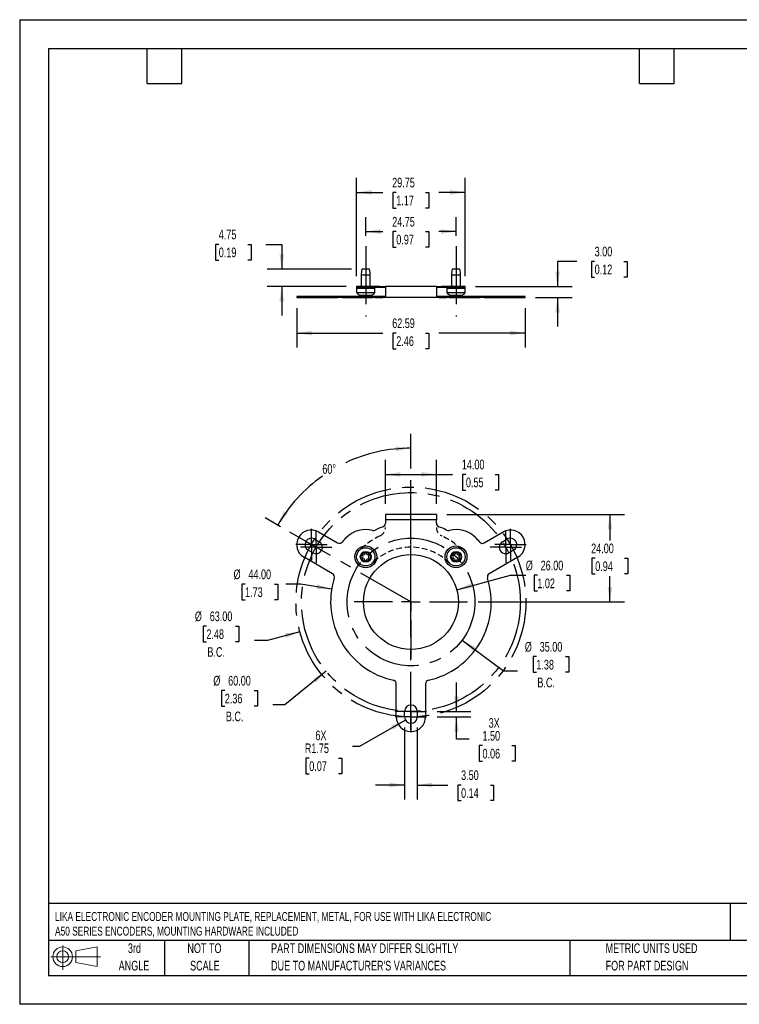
# Model space of a CAD drawing. Header units: millimetres. Extents: x 0 to 349, y 0 to 270.
# Tile 1 of 2: x 0 to 197, y 0 to 270. Entities that reach past the tile are written whole.
import ezdxf

# ---------------------------------------------------------------- set-up
doc = ezdxf.new("R2010")
doc.units = ezdxf.units.MM
doc.header["$LTSCALE"] = 1.25
doc.linetypes.add('CENTERX2', pattern=[20.32, 12.7, -2.54, 2.54, -2.54])
doc.linetypes.add('HIDDEN', pattern=[1.905, 1.27, -0.635])
for name, color, linetype in [('CENTER', 40, 'CENTERX2'), ('HIDDEN', 102, 'HIDDEN'), ('SLD-DEFPOINTS', 7, 'Continuous')]:
    doc.layers.add(name, color=color, linetype=linetype)
doc.layers.add('DIMENSIONS', color=140, linetype='Continuous', lineweight=25)
doc.layers.add('TEXT', color=140, linetype='Continuous', lineweight=25)
doc.styles.add('SLDTEXTSTYLE0', font='TXT', dxfattribs={"width": 0.7})
doc.dimstyles.new('SLDDIMSTYLE0', dxfattribs={"dimtxt": 2.69751, "dimasz": 4.1275, "dimexe": 0, "dimexo": 0.0625, "dimgap": 0.674377, "dimtad": 0, "dimtih": 1, "dimtoh": 1, "dimrnd": 1e-09, "dimzin": 4, "dimdsep": 46, "dimtxsty": 'SLDTEXTSTYLE0', "dimsah": 1, "dimcen": 0, "dimadec": 0, "dimazin": 1, "dimtfac": 1, "dimtofl": 0, "dimtmove": 0, "dimatfit": 3, "dimfxl": 0, "dimfrac": 2, "dimtolj": 1, "dimtzin": 12, "dimarcsym": 0})
doc.dimstyles.new('SLDDIMSTYLE1', dxfattribs={"dimtxt": 2.69751, "dimasz": 4.1275, "dimexe": 0, "dimexo": 0.0625, "dimgap": 0.674377, "dimtad": 0, "dimtih": 1, "dimtoh": 1, "dimdec": 4, "dimlfac": 1.25, "dimzin": 12, "dimdsep": 46, "dimtxsty": 'SLDTEXTSTYLE0', "dimsah": 1, "dimcen": 0.09, "dimadec": 0, "dimazin": 3, "dimtfac": 1, "dimtdec": 0, "dimtofl": 0, "dimtmove": 0, "dimatfit": 3, "dimfxl": 0, "dimfrac": 2, "dimtolj": 1, "dimtzin": 12, "dimarcsym": 0})
doc.dimstyles.new('SLDDIMSTYLE2', dxfattribs={"dimtxt": 2.69751, "dimasz": 4.1275, "dimexe": 0, "dimexo": 0.0625, "dimgap": 0.674377, "dimtad": 0, "dimtih": 1, "dimtoh": 1, "dimrnd": 1e-09, "dimzin": 4, "dimdsep": 46, "dimtxsty": 'SLDTEXTSTYLE0', "dimsah": 1, "dimcen": 0.09, "dimadec": 0, "dimazin": 1, "dimtfac": 1, "dimtmove": 0, "dimatfit": 0, "dimfxl": 0, "dimfrac": 2, "dimtolj": 1, "dimtzin": 12, "dimarcsym": 0})
doc.dimstyles.new('SLDDIMSTYLE3', dxfattribs={"dimtxt": 2.69751, "dimasz": 4.1275, "dimexe": 0, "dimexo": 0.0625, "dimgap": 0.674377, "dimtad": 0, "dimtih": 1, "dimtoh": 1, "dimrnd": 1e-09, "dimzin": 12, "dimdsep": 46, "dimtxsty": 'SLDTEXTSTYLE0', "dimsah": 1, "dimcen": 0, "dimadec": 0, "dimazin": 3, "dimtfac": 1, "dimtofl": 0, "dimtmove": 0, "dimatfit": 3, "dimfxl": 0, "dimfrac": 2, "dimtolj": 1, "dimtzin": 12, "dimarcsym": 0})
doc.dimstyles.new('SLDDIMSTYLE4', dxfattribs={"dimtxt": 2.69751, "dimasz": 4.1275, "dimexe": 0, "dimexo": 0.0625, "dimgap": 0.674377, "dimtad": 0, "dimtih": 1, "dimtoh": 1, "dimrnd": 1e-09, "dimzin": 4, "dimdsep": 46, "dimtxsty": 'SLDTEXTSTYLE0', "dimsah": 1, "dimcen": 0, "dimadec": 0, "dimazin": 1, "dimtfac": 1, "dimtofl": 0, "dimtmove": 0, "dimatfit": 3, "dimfxl": 0, "dimfrac": 2, "dimtolj": 1, "dimtzin": 12, "dimarcsym": 0})
doc.dimstyles.new('SLDDIMSTYLE5', dxfattribs={"dimtxt": 2.69751, "dimasz": 4.1275, "dimexe": 0, "dimexo": 0.0625, "dimgap": 0.674377, "dimtad": 0, "dimtih": 1, "dimtoh": 1, "dimrnd": 1e-09, "dimzin": 4, "dimdsep": 46, "dimtxsty": 'SLDTEXTSTYLE0', "dimsah": 1, "dimcen": 0.09, "dimadec": 0, "dimazin": 1, "dimtfac": 1, "dimtofl": 0, "dimtmove": 0, "dimatfit": 3, "dimfxl": 0, "dimfrac": 2, "dimtolj": 1, "dimtzin": 12, "dimarcsym": 0})
doc.dimstyles.new('SLDDIMSTYLE7', dxfattribs={"dimtxt": 2.69751, "dimasz": 4.1275, "dimexe": 0, "dimexo": 0.0625, "dimgap": 0.674377, "dimtad": 0, "dimtih": 1, "dimtoh": 1, "dimrnd": 1e-09, "dimzin": 12, "dimdsep": 46, "dimtxsty": 'SLDTEXTSTYLE0', "dimsah": 1, "dimcen": 0.09, "dimadec": 0, "dimazin": 3, "dimtfac": 1, "dimtmove": 0, "dimatfit": 0, "dimfxl": 0, "dimfrac": 2, "dimtolj": 1, "dimtzin": 12, "dimarcsym": 0})
doc.dimstyles.new('SLDDIMSTYLE9', dxfattribs={"dimtxt": 2.69751, "dimasz": 4.1275, "dimexe": 0, "dimexo": 0.0625, "dimgap": 0.674377, "dimtad": 0, "dimtih": 1, "dimtoh": 1, "dimrnd": 1e-09, "dimzin": 12, "dimdsep": 46, "dimtxsty": 'SLDTEXTSTYLE0', "dimsah": 1, "dimcen": 0.09, "dimadec": 0, "dimazin": 3, "dimtfac": 1, "dimtofl": 0, "dimtmove": 0, "dimatfit": 3, "dimfxl": 0, "dimfrac": 2, "dimtolj": 1, "dimtzin": 12, "dimarcsym": 0})

# ---------------------------------------------------------------- blocks, each defined once
blk = doc.blocks.new('Block11')
at = {"color": 7, "linetype": 'Continuous', "lineweight": 18}
for p, q in [((3.24, 6.64), (3.24, 0)), ((6.85, 5.21), (12.72, 6.29)), ((12.72, 6.29), (12.72, 0.91)), ((0, 3.6), (13.59, 3.6)), ((6.85, 2), (6.85, 5.21)), ((6.85, 2), (12.72, 0.91))]:
    blk.add_line(p, q, dxfattribs=at)
for radius in [2.69, 1.61]:
    blk.add_circle((3.24, 3.6), radius, dxfattribs=at)
blk = doc.blocks.new('Block12')
at = {"layer": 'SLD-DEFPOINTS'}
blk.add_blockref('Block11', (0, 0), dxfattribs=at)
blk = doc.blocks.new('SW_NOTE_0')
at = {"layer": 'TEXT', "color": 0, "linetype": 'CENTERX2', "lineweight": 18, "char_height": 2.4427, "attachment_point": 1, "style": 'SLDTEXTSTYLE0'}
for s, insert in [('LIKA ELECTRONIC ENCODER MOUNTING PLATE, REPLACEMENT, METAL, FOR USE WITH LIKA ELECTRONIC', (0, 3.15)), ('A50 SERIES ENCODERS, MOUNTING HARDWARE INCLUDED', (0, -0.86))]:
    blk.add_mtext(s, dxfattribs=dict(at, insert=insert))
blk = doc.blocks.new('SW_NOTE_0_3')
at = {"layer": 'TEXT', "color": 0, "linetype": 'CENTERX2', "lineweight": 18, "char_height": 2.6458, "attachment_point": 1, "style": 'SLDTEXTSTYLE0'}
for s, insert in [('PART DIMENSIONS MAY DIFFER SLIGHTLY', (0, 3.41)), ("DUE TO MANUFACTURER'S VARIANCES", (0, -1.37))]:
    blk.add_mtext(s, dxfattribs=dict(at, insert=insert))
blk = doc.blocks.new('SW_NOTE_0_4')
at = {"layer": 'TEXT', "color": 0, "linetype": 'CENTERX2', "lineweight": 18, "char_height": 2.646, "attachment_point": 2, "style": 'SLDTEXTSTYLE0'}
for s, insert in [('NOT TO', (6.57, 3.41)), ('SCALE', (6.69, -1.37))]:
    blk.add_mtext(s, dxfattribs=dict(at, insert=insert))
blk = doc.blocks.new('SW_NOTE_0_5')
at = {"layer": 'TEXT', "color": 0, "linetype": 'CENTERX2', "lineweight": 18, "char_height": 2.646, "attachment_point": 2, "style": 'SLDTEXTSTYLE0'}
for s, insert in [('3rd', (2.89, 3.41)), ('ANGLE', (2.77, -1.37))]:
    blk.add_mtext(s, dxfattribs=dict(at, insert=insert))
blk = doc.blocks.new('SW_NOTE_0_6')
at = {"layer": 'TEXT', "color": 0, "linetype": 'CENTERX2', "lineweight": 18, "char_height": 2.6458, "attachment_point": 1, "style": 'SLDTEXTSTYLE0'}
for s, insert in [('METRIC UNITS USED', (0, 3.41)), ('FOR PART DESIGN', (0, -1.37))]:
    blk.add_mtext(s, dxfattribs=dict(at, insert=insert))
blk = doc.blocks.new('_D')
at = {"layer": 'DIMENSIONS'}
for p, q in [((51.17, 103.66), (50.27, 103.66)), ((50.27, 103.66), (50.27, 99.37)), ((59.19, 103.66), (60.09, 103.66)), ((60.09, 103.66), (60.09, 99.37)), ((76.8, 102.12), (67.9, 99.74)), ((50.27, 99.37), (51.17, 99.37)), ((60.09, 99.37), (59.19, 99.37)), ((67.9, 99.74), (64.33, 99.74))]:
    blk.add_line(p, q, dxfattribs=at)
blk.add_solid([(76.8, 102.12), (72.65, 101.67), (72.98, 100.44)], dxfattribs=at)
at = {"layer": 'DIMENSIONS', "char_height": 2.646, "attachment_point": 1, "style": 'SLDTEXTSTYLE0'}
for s, insert in [('%%c', (48.01, 107.67)), ('63.00', (52.09, 107.67)), ('2.48', (51.17, 102.78)), ('B.C.', (51.45, 97.89))]:
    blk.add_mtext(s, dxfattribs=dict(at, insert=insert))
blk = doc.blocks.new('_D_1')
at = {"layer": 'DIMENSIONS'}
for p, q in [((121.26, 99.82), (132.59, 91.38)), ((141.61, 95.3), (140.7, 95.3)), ((140.7, 95.3), (140.7, 91.01)), ((149.63, 95.3), (150.53, 95.3)), ((150.53, 95.3), (150.53, 91.01)), ((132.59, 91.38), (136.47, 91.38)), ((140.7, 91.01), (141.61, 91.01)), ((150.53, 91.01), (149.63, 91.01))]:
    blk.add_line(p, q, dxfattribs=at)
blk.add_solid([(121.26, 99.82), (124.19, 96.84), (124.95, 97.86)], dxfattribs=at)
at = {"layer": 'DIMENSIONS', "char_height": 2.646, "attachment_point": 1, "style": 'SLDTEXTSTYLE0'}
for s, insert in [('%%c', (138.45, 99.31)), ('35.00', (142.53, 99.31)), ('1.38', (141.61, 94.42)), ('B.C.', (141.89, 89.53))]:
    blk.add_mtext(s, dxfattribs=dict(at, insert=insert))
blk = doc.blocks.new('_D_2')
at = {"layer": 'DIMENSIONS'}
for p, q in [((83.99, 91.3), (72.7, 82.09)), ((56.22, 86.01), (55.32, 86.01)), ((55.32, 86.01), (55.32, 81.72)), ((64.24, 86.01), (65.15, 86.01)), ((65.15, 86.01), (65.15, 81.72)), ((55.32, 81.72), (56.22, 81.72)), ((65.15, 81.72), (64.24, 81.72)), ((72.7, 82.09), (69.38, 82.09))]:
    blk.add_line(p, q, dxfattribs=at)
blk.add_solid([(83.99, 91.3), (80.39, 89.19), (81.19, 88.2)], dxfattribs=at)
at = {"layer": 'DIMENSIONS', "char_height": 2.646, "attachment_point": 1, "style": 'SLDTEXTSTYLE0'}
for s, insert in [('%%c', (53.07, 90.02)), ('60.00', (57.14, 90.02)), ('2.36', (56.22, 85.13)), ('B.C.', (56.51, 80.24))]:
    blk.add_mtext(s, dxfattribs=dict(at, insert=insert))
blk = doc.blocks.new('_D_3')
at = {"layer": 'DIMENSIONS'}
for p, q in [((107.23, 146.82), (107.23, 156.41)), ((107.23, 128.69), (107.23, 143.7)), ((71.53, 130.89), (67.28, 133.34))]:
    blk.add_line(p, q, dxfattribs=at)
for start, end in [(90, 115.0944), (125.1619, 150)]:
    blk.add_arc((107.23, 110.28), 42.16, start, end, dxfattribs=at)
for points in [[(107.23, 152.44), (103.07, 152.87), (103.13, 151.6)], [(70.71, 131.36), (73.48, 134.48), (72.42, 135.17)]]:
    blk.add_solid(points, dxfattribs=at)
at = {"layer": 'DIMENSIONS', "insert": (82.95, 148.06), "char_height": 2.646, "attachment_point": 1, "style": 'SLDTEXTSTYLE0'}
blk.add_mtext('60°', dxfattribs=at)
blk = doc.blocks.new('_D_4')
at = {"layer": 'DIMENSIONS'}
for p, q in [((119.7, 80.28), (119.7, 88.21)), ((114.39, 80.28), (123.67, 80.28)), ((114.39, 78.78), (123.67, 78.78)), ((119.7, 72.67), (119.7, 78.78)), ((123.22, 72.67), (119.7, 72.67)), ((126.85, 70.9), (125.94, 70.9)), ((125.94, 70.9), (125.94, 66.62)), ((134.86, 70.9), (135.77, 70.9)), ((135.77, 70.9), (135.77, 66.62)), ((125.94, 66.62), (126.85, 66.62)), ((135.77, 66.62), (134.86, 66.62))]:
    blk.add_line(p, q, dxfattribs=at)
for points in [[(119.7, 80.28), (120.34, 84.4), (119.07, 84.4)], [(119.7, 78.78), (119.07, 74.65), (120.34, 74.65)]]:
    blk.add_solid(points, dxfattribs=at)
at = {"layer": 'DIMENSIONS', "char_height": 2.646, "attachment_point": 1, "style": 'SLDTEXTSTYLE0'}
for s, insert in [('3X', (128.53, 78.45)), ('1.50', (126.85, 74.92)), ('0.06', (126.85, 70.03))]:
    blk.add_mtext(s, dxfattribs=dict(at, insert=insert))
blk = doc.blocks.new('_D_5')
at = {"layer": 'DIMENSIONS'}
for p, q in [((105.71, 77.9), (93.13, 70.64)), ((93.13, 70.64), (91.18, 70.64)), ((79.37, 67.48), (78.47, 67.48)), ((78.47, 67.48), (78.47, 63.2)), ((87.39, 67.48), (88.29, 67.48)), ((88.29, 67.48), (88.29, 63.2)), ((78.47, 63.2), (79.37, 63.2)), ((88.29, 63.2), (87.39, 63.2))]:
    blk.add_line(p, q, dxfattribs=at)
blk.add_solid([(105.71, 77.9), (101.82, 76.39), (102.45, 75.29)], dxfattribs=at)
at = {"layer": 'DIMENSIONS', "char_height": 2.646, "attachment_point": 1, "style": 'SLDTEXTSTYLE0'}
for s, insert in [('6X', (81.05, 75.03)), ('R1.75', (78.15, 71.5)), ('0.07', (79.37, 66.61))]:
    blk.add_mtext(s, dxfattribs=dict(at, insert=insert))
blk = doc.blocks.new('_D_6')
at = {"layer": 'DIMENSIONS'}
for p, q in [((105.48, 75.9), (105.48, 56.15)), ((108.98, 75.9), (108.98, 56.15)), ((105.48, 60.11), (97.54, 60.11)), ((108.98, 60.11), (117.33, 60.11)), ((120.98, 60.11), (120.08, 60.11)), ((120.08, 60.11), (120.08, 55.83)), ((129, 60.11), (129.9, 60.11)), ((129.9, 60.11), (129.9, 55.83)), ((120.08, 55.83), (120.98, 55.83)), ((129.9, 55.83), (129, 55.83))]:
    blk.add_line(p, q, dxfattribs=at)
for points in [[(105.48, 60.11), (101.35, 60.75), (101.35, 59.48)], [(108.98, 60.11), (113.1, 59.48), (113.1, 60.75)]]:
    blk.add_solid(points, dxfattribs=at)
at = {"layer": 'DIMENSIONS', "char_height": 2.646, "attachment_point": 1, "style": 'SLDTEXTSTYLE0'}
for s, insert in [('3.50', (120.98, 64.13)), ('0.14', (120.98, 59.24))]:
    blk.add_mtext(s, dxfattribs=dict(at, insert=insert))
blk = doc.blocks.new('_D_7')
at = {"layer": 'DIMENSIONS'}
for p, q in [((119.78, 113.64), (134.52, 117.59)), ((134.52, 117.59), (138.72, 117.59)), ((141.88, 117.59), (140.97, 117.59)), ((140.97, 117.59), (140.97, 113.3)), ((149.89, 117.59), (150.8, 117.59)), ((150.8, 117.59), (150.8, 113.3)), ((140.97, 113.3), (141.88, 113.3)), ((150.8, 113.3), (149.89, 113.3))]:
    blk.add_line(p, q, dxfattribs=at)
blk.add_solid([(119.78, 113.64), (123.93, 114.1), (123.6, 115.32)], dxfattribs=at)
at = {"layer": 'DIMENSIONS', "char_height": 2.646, "attachment_point": 1, "style": 'SLDTEXTSTYLE0'}
for s, insert in [('%%c', (138.72, 121.6)), ('26.00', (142.79, 121.6)), ('1.02', (141.88, 116.71))]:
    blk.add_mtext(s, dxfattribs=dict(at, insert=insert))
blk = doc.blocks.new('_D_8')
at = {"layer": 'DIMENSIONS'}
for p, q in [((117.1, 134.28), (165.73, 134.28)), ((161.76, 134.28), (161.76, 127.17)), ((157.75, 122.28), (156.85, 122.28)), ((156.85, 122.28), (156.85, 117.99)), ((165.77, 122.28), (166.68, 122.28)), ((166.68, 122.28), (166.68, 117.99)), ((156.85, 117.99), (157.75, 117.99)), ((161.76, 110.28), (161.76, 117.39)), ((166.68, 117.99), (165.77, 117.99)), ((125.64, 110.28), (165.73, 110.28))]:
    blk.add_line(p, q, dxfattribs=at)
for points in [[(161.76, 134.28), (161.13, 130.15), (162.4, 130.15)], [(161.76, 110.28), (162.4, 114.4), (161.13, 114.4)]]:
    blk.add_solid(points, dxfattribs=at)
at = {"layer": 'DIMENSIONS', "char_height": 2.646, "attachment_point": 1, "style": 'SLDTEXTSTYLE0'}
for s, insert in [('24.00', (156.63, 126.29)), ('0.94', (157.75, 121.4))]:
    blk.add_mtext(s, dxfattribs=dict(at, insert=insert))
blk = doc.blocks.new('_D_9')
at = {"layer": 'DIMENSIONS'}
for p, q in [((100.23, 137.15), (100.23, 149.23)), ((114.23, 137.15), (114.23, 149.23)), ((100.23, 145.26), (114.23, 145.26)), ((114.23, 145.26), (118.66, 145.26)), ((122.31, 145.26), (121.41, 145.26)), ((121.41, 145.26), (121.41, 140.97)), ((130.33, 145.26), (131.23, 145.26)), ((131.23, 145.26), (131.23, 140.97)), ((121.41, 140.97), (122.31, 140.97)), ((131.23, 140.97), (130.33, 140.97))]:
    blk.add_line(p, q, dxfattribs=at)
for points in [[(100.23, 145.26), (104.35, 144.62), (104.35, 145.89)], [(114.23, 145.26), (110.1, 145.89), (110.1, 144.62)]]:
    blk.add_solid(points, dxfattribs=at)
at = {"layer": 'DIMENSIONS', "char_height": 2.646, "attachment_point": 1, "style": 'SLDTEXTSTYLE0'}
for s, insert in [('14.00', (121.19, 149.27)), ('0.55', (122.31, 144.38))]:
    blk.add_mtext(s, dxfattribs=dict(at, insert=insert))
blk = doc.blocks.new('_D_10')
at = {"layer": 'DIMENSIONS'}
for p, q in [((61.78, 115.16), (60.88, 115.16)), ((60.88, 115.16), (60.88, 110.88)), ((69.8, 115.16), (70.71, 115.16)), ((70.71, 115.16), (70.71, 110.88)), ((76.97, 115.16), (72.96, 115.16)), ((85.51, 113.78), (76.97, 115.16)), ((60.88, 110.88), (61.78, 110.88)), ((70.71, 110.88), (69.8, 110.88))]:
    blk.add_line(p, q, dxfattribs=at)
blk.add_solid([(85.51, 113.78), (81.53, 115.07), (81.33, 113.82)], dxfattribs=at)
at = {"layer": 'DIMENSIONS', "char_height": 2.646, "attachment_point": 1, "style": 'SLDTEXTSTYLE0'}
for s, insert in [('%%c', (58.62, 119.18)), ('44.00', (62.7, 119.18)), ('1.73', (61.78, 114.29))]:
    blk.add_mtext(s, dxfattribs=dict(at, insert=insert))
blk = doc.blocks.new('SW_CENTERMARKSYMBOL_0')
at = {"layer": 'CENTER', "color": 0}
for p, q in [((0, 2.54), (0, 4.29)), ((-2.54, 0), (-4.29, 0)), ((0, 0), (-2.54, 0)), ((0, 0), (0, 2.54)), ((0, 0), (0, -2.54)), ((0, 0), (2.54, 0)), ((2.54, 0), (4.29, 0)), ((0, -2.54), (0, -4.29))]:
    blk.add_line(p, q, dxfattribs=at)
blk = doc.blocks.new('SW_CENTERMARKSYMBOL_1')
at = {"layer": 'CENTER', "color": 0}
for p, q in [((0, 2.54), (0, 4.29)), ((-2.54, 0), (-4.29, 0)), ((0, 0), (-2.54, 0)), ((0, 0), (0, 2.54)), ((0, 0), (0, -2.54)), ((0, 0), (2.54, 0)), ((2.54, 0), (4.29, 0)), ((0, -2.54), (0, -4.29))]:
    blk.add_line(p, q, dxfattribs=at)
blk = doc.blocks.new('SW_CENTERMARKSYMBOL_2')
at = {"layer": 'CENTER', "color": 0}
for p, q in [((0, 5.08), (0, 15.54)), ((-5.08, 0), (-15.54, 0)), ((0, 0), (-2.54, 0)), ((0, 0), (0, 2.54)), ((0, 0), (0, -2.54)), ((0, 0), (2.54, 0)), ((5.08, 0), (15.54, 0)), ((0, -5.08), (0, -15.54))]:
    blk.add_line(p, q, dxfattribs=at)
blk = doc.blocks.new('SW_CENTERMARKSYMBOL_3')
at = {"layer": 'CENTER', "color": 0}
for p, q in [((0, 2.54), (0, 4.29)), ((-2.54, 0), (-4.29, 0)), ((0, 0), (-2.54, 0)), ((0, 0), (0, 2.54)), ((0, 0), (0, -2.54)), ((0, 0), (2.54, 0)), ((2.54, 0), (4.29, 0)), ((0, -2.54), (0, -4.29))]:
    blk.add_line(p, q, dxfattribs=at)
blk = doc.blocks.new('SW_CENTERMARKSYMBOL_4')
at = {"layer": 'CENTER', "color": 0}
for p, q in [((0, 2.54), (0, 4.29)), ((-2.54, 0), (-4.29, 0)), ((0, 0), (-2.54, 0)), ((0, 0), (0, 2.54)), ((0, 0), (0, -2.54)), ((0, 0), (2.54, 0)), ((2.54, 0), (4.29, 0)), ((0, -2.54), (0, -4.29))]:
    blk.add_line(p, q, dxfattribs=at)
blk = doc.blocks.new('SW_CENTERMARKSYMBOL_5')
at = {"layer": 'CENTER', "color": 0}
for p, q in [((0, 2.54), (0, 4.29)), ((-2.54, 0), (-4.29, 0)), ((0, 0), (-2.54, 0)), ((0, 0), (0, 2.54)), ((0, 0), (0, -2.54)), ((0, 0), (2.54, 0)), ((2.54, 0), (4.29, 0)), ((0, -2.54), (0, -4.29))]:
    blk.add_line(p, q, dxfattribs=at)
blk = doc.blocks.new('SW_CENTERMARKSYMBOL_6')
at = {"layer": 'CENTER', "color": 0}
for p, q in [((0, 2.54), (0, 4.29)), ((-2.54, 0), (-4.29, 0)), ((0, 0), (-2.54, 0)), ((0, 0), (0, 2.54)), ((0, 0), (0, -2.54)), ((0, 0), (2.54, 0)), ((2.54, 0), (4.29, 0)), ((0, -2.54), (0, -4.29))]:
    blk.add_line(p, q, dxfattribs=at)
blk = doc.blocks.new('_D_17')
at = {"layer": 'DIMENSIONS'}
for p, q in [((75.93, 190.84), (75.93, 180.02)), ((138.52, 190.84), (138.52, 180.02)), ((75.93, 183.99), (99.56, 183.99)), ((103.22, 183.99), (102.31, 183.99)), ((102.31, 183.99), (102.31, 179.7)), ((111.23, 183.99), (112.14, 183.99)), ((112.14, 183.99), (112.14, 179.7)), ((138.52, 183.99), (114.89, 183.99)), ((102.31, 179.7), (103.22, 179.7)), ((112.14, 179.7), (111.23, 179.7))]:
    blk.add_line(p, q, dxfattribs=at)
for points in [[(75.93, 183.99), (80.06, 183.35), (80.06, 184.62)], [(138.52, 183.99), (134.39, 184.62), (134.39, 183.35)]]:
    blk.add_solid(points, dxfattribs=at)
at = {"layer": 'DIMENSIONS', "char_height": 2.646, "attachment_point": 1, "style": 'SLDTEXTSTYLE0'}
for s, insert in [('62.59', (102.1, 188)), ('2.46', (103.22, 183.11))]:
    blk.add_mtext(s, dxfattribs=dict(at, insert=insert))
blk = doc.blocks.new('_D_18')
at = {"layer": 'DIMENSIONS'}
for p, q in [((152.72, 203.63), (147.42, 203.63)), ((147.42, 203.63), (147.42, 196.72)), ((157.59, 203.63), (156.68, 203.63)), ((156.68, 203.63), (156.68, 199.34)), ((165.6, 203.63), (166.51, 203.63)), ((166.51, 203.63), (166.51, 199.34)), ((156.68, 199.34), (157.59, 199.34)), ((166.51, 199.34), (165.6, 199.34)), ((124.97, 196.72), (151.39, 196.72)), ((141.4, 193.72), (151.39, 193.72)), ((147.42, 193.72), (147.42, 185.78))]:
    blk.add_line(p, q, dxfattribs=at)
for points in [[(147.42, 196.72), (148.06, 200.85), (146.79, 200.85)], [(147.42, 193.72), (146.79, 189.59), (148.06, 189.59)]]:
    blk.add_solid(points, dxfattribs=at)
at = {"layer": 'DIMENSIONS', "char_height": 2.646, "attachment_point": 1, "style": 'SLDTEXTSTYLE0'}
for s, insert in [('3.00', (157.59, 207.65)), ('0.12', (157.59, 202.76))]:
    blk.add_mtext(s, dxfattribs=dict(at, insert=insert))
blk = doc.blocks.new('_D_19')
at = {"layer": 'DIMENSIONS'}
for p, q in [((54.56, 208.3), (53.65, 208.3)), ((53.65, 208.3), (53.65, 204.01)), ((62.57, 208.3), (63.48, 208.3)), ((63.48, 208.3), (63.48, 204.01)), ((67.44, 208.3), (71.82, 208.3)), ((71.82, 208.3), (71.82, 201.47)), ((53.65, 204.01), (54.56, 204.01)), ((63.48, 204.01), (62.57, 204.01)), ((90.93, 201.47), (67.86, 201.47)), ((89.48, 196.72), (67.86, 196.72)), ((71.82, 196.72), (71.82, 188.78))]:
    blk.add_line(p, q, dxfattribs=at)
for points in [[(71.82, 201.47), (72.46, 205.6), (71.19, 205.6)], [(71.82, 196.72), (71.19, 192.59), (72.46, 192.59)]]:
    blk.add_solid(points, dxfattribs=at)
at = {"layer": 'DIMENSIONS', "char_height": 2.646, "attachment_point": 1, "style": 'SLDTEXTSTYLE0'}
for s, insert in [('4.75', (54.56, 212.31)), ('0.19', (54.56, 207.42))]:
    blk.add_mtext(s, dxfattribs=dict(at, insert=insert))
blk = doc.blocks.new('_D_20')
at = {"layer": 'DIMENSIONS'}
for p, q in [((94.85, 210.68), (94.85, 215.77)), ((119.6, 210.68), (119.6, 215.77)), ((94.85, 211.81), (99.56, 211.81)), ((103.22, 211.81), (102.31, 211.81)), ((102.31, 211.81), (102.31, 207.52)), ((111.23, 211.81), (112.14, 211.81)), ((112.14, 211.81), (112.14, 207.52)), ((119.6, 211.81), (114.89, 211.81)), ((102.31, 207.52), (103.22, 207.52)), ((112.14, 207.52), (111.23, 207.52))]:
    blk.add_line(p, q, dxfattribs=at)
for points in [[(94.85, 211.81), (98.98, 211.17), (98.98, 212.44)], [(119.6, 211.81), (115.47, 212.44), (115.47, 211.17)]]:
    blk.add_solid(points, dxfattribs=at)
at = {"layer": 'DIMENSIONS', "char_height": 2.646, "attachment_point": 1, "style": 'SLDTEXTSTYLE0'}
for s, insert in [('24.75', (102.1, 215.82)), ('0.97', (103.22, 210.93))]:
    blk.add_mtext(s, dxfattribs=dict(at, insert=insert))
blk = doc.blocks.new('_D_21')
at = {"layer": 'DIMENSIONS'}
for p, q in [((92.35, 199.59), (92.35, 226.51)), ((122.1, 199.59), (122.1, 226.51)), ((92.35, 222.54), (99.56, 222.54)), ((103.22, 222.54), (102.31, 222.54)), ((102.31, 222.54), (102.31, 218.25)), ((111.23, 222.54), (112.14, 222.54)), ((112.14, 222.54), (112.14, 218.25)), ((122.1, 222.54), (114.89, 222.54)), ((102.31, 218.25), (103.22, 218.25)), ((112.14, 218.25), (111.23, 218.25))]:
    blk.add_line(p, q, dxfattribs=at)
for points in [[(92.35, 222.54), (96.48, 221.91), (96.48, 223.18)], [(122.1, 222.54), (117.97, 223.18), (117.97, 221.91)]]:
    blk.add_solid(points, dxfattribs=at)
at = {"layer": 'DIMENSIONS', "char_height": 2.646, "attachment_point": 1, "style": 'SLDTEXTSTYLE0'}
for s, insert in [('29.75', (102.1, 226.56)), ('1.17', (103.22, 221.67))]:
    blk.add_mtext(s, dxfattribs=dict(at, insert=insert))

msp = doc.modelspace()

# ---------------------------------------------------------------- linework, layer by layer
at = {"color": 7, "linetype": 'Continuous'}
for p, q in [((0.003088, 269.878342), (0.003088, 0.003342)), ((0.003088, 269.878342), (349.253088, 269.878342)), ((349.253088, 0.003342), (0.003088, 0.003342))]:
    msp.add_line(p, q, dxfattribs=at)
for p, q in [((93.600984, 199.869164), (93.600984, 196.719164)), ((96.100984, 199.869164), (93.600984, 199.869164)), ((95.900984, 201.469164), (93.800984, 201.469164)), ((96.100984, 196.719164), (96.100984, 199.869164)), ((118.349722, 199.869164), (118.349722, 196.719164)), ((120.849722, 199.869164), (118.349722, 199.869164)), ((120.649722, 201.469164), (118.549722, 201.469164)), ((120.849722, 196.719164), (120.849722, 199.869164)), ((92.350984, 196.719164), (92.350984, 196.469164)), ((93.083217, 196.719164), (92.350984, 196.719164)), ((93.083217, 196.469164), (92.350984, 196.469164)), ((92.350984, 196.269164), (92.350984, 195.069164)), ((92.350984, 196.269164), (97.350984, 196.269164)), ((92.350984, 195.069164), (97.350984, 195.069164)), ((93.02404, 196.469164), (92.550984, 196.469164)), ((93.083217, 196.469164), (93.083217, 196.719164)), ((98.780909, 196.719164), (93.083217, 196.719164)), ((98.780909, 196.469164), (93.083217, 196.469164)), ((94.850984, 196.469164), (93.142395, 196.469164)), ((93.350984, 194.349164), (96.350984, 194.349164)), ((97.350984, 195.069164), (97.350984, 196.269164)), ((98.780909, 196.469164), (98.780909, 196.719164)), ((98.780909, 196.719164), (100.225353, 196.719164)), ((100.225353, 196.469164), (98.780909, 196.469164)), ((100.225353, 196.719164), (100.225353, 193.719164)), ((114.225353, 196.719164), (100.225353, 196.719164)), ((114.225353, 196.719164), (114.225353, 193.719164)), ((114.225353, 196.719164), (115.669797, 196.719164)), ((115.669797, 196.469164), (114.225353, 196.469164)), ((115.669797, 196.719164), (115.669797, 196.469164)), ((121.367489, 196.719164), (115.669797, 196.719164)), ((121.367489, 196.469164), (115.669797, 196.469164)), ((117.099722, 196.269164), (117.099722, 195.069164)), ((117.099722, 196.269164), (122.099722, 196.269164)), ((117.099722, 195.069164), (122.099722, 195.069164)), ((118.099722, 194.349164), (121.099722, 194.349164)), ((121.367489, 196.469164), (121.367489, 196.719164)), ((122.099722, 196.719164), (121.367489, 196.719164)), ((122.099722, 196.469164), (121.367489, 196.469164)), ((121.899722, 196.469164), (121.426676, 196.469164)), ((122.099722, 196.469164), (122.099722, 196.719164)), ((122.099722, 195.069164), (122.099722, 196.269164)), ((75.928974, 193.969164), (75.928974, 193.719164)), ((81.928974, 193.969164), (75.928974, 193.969164)), ((75.928974, 193.719164), (81.928974, 193.719164)), ((81.928974, 193.719164), (81.928974, 193.969164)), ((87.106766, 193.969164), (81.928974, 193.969164)), ((81.928974, 193.719164), (87.106766, 193.719164)), ((87.106766, 193.719164), (87.106766, 193.969164)), ((88.361327, 193.969164), (87.106766, 193.969164)), ((88.361327, 193.719164), (87.106766, 193.719164)), ((88.361327, 193.969164), (88.361327, 193.719164)), ((89.547683, 193.969164), (88.361327, 193.969164)), ((88.361327, 193.719164), (89.547683, 193.719164)), ((89.547683, 193.719164), (89.547683, 193.969164)), ((96.742778, 193.969164), (89.547683, 193.969164)), ((89.547683, 193.719164), (96.742778, 193.719164)), ((96.742778, 193.719164), (96.742778, 193.969164)), ((97.439815, 193.969164), (96.742778, 193.969164)), ((97.439815, 193.719164), (96.742778, 193.719164)), ((97.439815, 193.969164), (97.439815, 193.719164)), ((99.573179, 193.969164), (97.439815, 193.969164)), ((97.439815, 193.719164), (99.573179, 193.719164)), ((99.573179, 193.719164), (99.573179, 193.969164)), ((100.225353, 193.969164), (99.573179, 193.969164)), ((100.225353, 193.719164), (99.573179, 193.719164)), ((114.225353, 193.719164), (100.225353, 193.719164)), ((114.877527, 193.969164), (114.225353, 193.969164)), ((114.877527, 193.719164), (114.225353, 193.719164)), ((114.877527, 193.969164), (114.877527, 193.719164)), ((117.010891, 193.969164), (114.877527, 193.969164)), ((114.877527, 193.719164), (117.010891, 193.719164)), ((117.010891, 193.719164), (117.010891, 193.969164)), ((117.707927, 193.969164), (117.010891, 193.969164)), ((117.707927, 193.719164), (117.010891, 193.719164)), ((117.707927, 193.969164), (117.707927, 193.719164)), ((124.903023, 193.969164), (117.707927, 193.969164)), ((117.707927, 193.719164), (124.903023, 193.719164)), ((124.903023, 193.719164), (124.903023, 193.969164)), ((126.089379, 193.969164), (124.903023, 193.969164)), ((124.903023, 193.719164), (126.089379, 193.719164)), ((126.089379, 193.719164), (126.089379, 193.969164)), ((127.34394, 193.969164), (126.089379, 193.969164)), ((127.34394, 193.719164), (126.089379, 193.719164)), ((127.34394, 193.969164), (127.34394, 193.719164)), ((132.521732, 193.969164), (127.34394, 193.969164)), ((127.34394, 193.719164), (132.521732, 193.719164)), ((132.521732, 193.719164), (132.521732, 193.969164)), ((138.521732, 193.969164), (132.521732, 193.969164)), ((132.521732, 193.719164), (138.521732, 193.719164)), ((138.521732, 193.719164), (138.521732, 193.969164)), ((114.225353, 134.276333), (100.225353, 134.276333)), ((100.225353, 134.276333), (100.225353, 132.776333)), ((114.225353, 132.776333), (100.225353, 132.776333)), ((100.225353, 132.776333), (100.225353, 131.840192)), ((114.225353, 134.276333), (114.225353, 132.776333)), ((114.225353, 131.840192), (114.225353, 132.776333)), ((80.820553, 127.541878), (82.119591, 126.791878)), ((81.928974, 129.461684), (87.106766, 126.472284)), ((127.34394, 126.472284), (132.521732, 129.461684)), ((132.331115, 126.791878), (133.630153, 127.541878)), ((80.369591, 123.760789), (79.070553, 124.510789)), ((135.380153, 124.510789), (134.081115, 123.760789)), ((85.77296, 118.004753), (77.928974, 122.533481)), ((136.521732, 122.533481), (128.677746, 118.004753)), ((103.225353, 78.776333), (103.225353, 87.826389)), ((111.225353, 87.826389), (111.225353, 78.776333)), ((105.475353, 78.776333), (105.475353, 80.276333)), ((108.975353, 80.276333), (108.975353, 78.776333))]:
    msp.add_line(p, q)
at = {"flags": 128}
for points in [[(96.618751, 120.882935), (97.305675, 121.527999), (97.758507, 121.911574)], [(116.692199, 121.911574), (117.145031, 121.527999), (117.831955, 120.882935)]]:
    msp.add_lwpolyline(points, dxfattribs=at)
for centre, radius in [((94.850984, 122.650702), 3), ((94.850984, 122.650702), 2.5), ((94.850984, 122.650702), 1.5), ((119.599722, 122.650702), 3), ((119.599722, 122.650702), 2.5), ((119.599722, 122.650702), 1.5), ((94.850984, 122.650702), 1.3), ((107.225353, 110.276333), 13), ((119.599722, 122.650702), 1.3)]:
    msp.add_circle(centre, radius)
for centre, radius, start, end in [((100.100984, 199.869164), 6.5, 165.7499673, 180), ((89.600984, 199.869164), 6.5, 0, 14.2500327), ((124.849722, 199.869164), 6.5, 165.7499673, 180), ((114.349722, 199.869164), 6.5, 0, 14.2500327), ((92.550984, 196.269164), 0.2, 90, 180), ((93.849407, 196.095862), 1.816419, 214.41839249, 254.073833), ((95.852562, 196.095862), 1.816419, 285.926167, 325.58160751), ((97.150984, 196.269164), 0.2, 0, 90), ((117.299722, 196.269164), 0.2, 90, 180), ((118.598144, 196.095862), 1.816419, 214.41839249, 254.073833), ((120.601299, 196.095862), 1.816419, 285.926167, 325.58160751), ((121.899722, 196.269164), 0.2, 0, 90), ((79.928974, 125.997583), 4, 60, 240), ((94.850984, 122.650702), 7.5, 75.38994245, 135), ((96.995018, 130.875854), 1, 255.38994245, 296.4103635), ((107.225353, 110.276333), 22, 110.3544064, 116.4103635), ((99.225353, 131.840192), 1, 290.3544064, 0), ((115.225353, 131.840192), 1, 180, 249.6455936), ((107.225353, 110.276333), 22, 63.5896365, 69.6455936), ((117.455688, 130.875854), 1, 243.5896365, 284.61005755), ((119.599722, 122.650702), 7.5, 45, 104.61005755), ((134.521732, 125.997583), 4, 300, 120), ((79.945553, 126.026333), 1.75, 60, 240), ((107.225353, 110.276333), 25, 135, 138.9870294), ((107.225353, 110.276333), 25, 41.0129706, 45), ((134.505153, 126.026333), 1.75, 300, 120), ((81.244591, 125.276333), 1.75, 240, 60), ((87.606766, 127.33831), 1, 240, 318.9870294), ((107.225353, 110.276333), 20, 129.91960781, 135), ((107.225353, 110.276333), 20, 45, 50.08039219), ((126.84394, 127.33831), 1, 221.0129706, 300), ((133.206115, 125.276333), 1.75, 120, 300), ((93.984959, 123.150702), 0.175, 54.98019987, 245.01980013), ((93.984959, 122.150702), 0.175, 114.98019987, 305.01980013), ((93.752015, 122.650702), 0.3766, 294.98019987, 65.01980013), ((94.3015, 123.602437), 0.3766, 234.98019987, 5.01982247), ((94.3015, 121.698967), 0.3766, 354.98019987, 125.01980013), ((94.850984, 123.650702), 0.175, 354.98024788, 185.01975206), ((94.850984, 121.650702), 0.175, 174.98019987, 5.01975205), ((95.400469, 123.602437), 0.3766, 174.98017756, 305.01980013), ((95.400469, 121.698967), 0.3766, 54.98019987, 185.01982247), ((95.949953, 122.650702), 0.3766, 114.98019987, 245.01980013), ((95.71701, 123.150702), 0.175, 294.98019987, 125.01980013), ((95.71701, 122.150702), 0.175, 234.98019987, 65.01980013), ((118.733696, 123.150702), 0.175, 54.98019987, 245.01980013), ((118.733696, 122.150702), 0.175, 114.98019987, 305.01980013), ((118.500753, 122.650702), 0.3766, 294.98019987, 65.01980013), ((119.050237, 123.602437), 0.3766, 234.98019987, 5.01982247), ((119.050237, 121.698967), 0.3766, 354.98019987, 125.01980013), ((119.599722, 123.650702), 0.175, 354.98024788, 185.01975206), ((119.599722, 121.650702), 0.175, 174.98019987, 5.01975205), ((120.149206, 123.602437), 0.3766, 174.98017756, 305.01980013), ((120.149206, 121.698967), 0.3766, 54.98019987, 185.01982247), ((120.698691, 122.650702), 0.3766, 114.98019987, 245.01980013), ((120.465747, 123.150702), 0.175, 294.98019987, 125.01980013), ((120.465747, 122.150702), 0.175, 234.98019987, 65.01980013), ((107.225353, 110.276333), 22, 162.64057407, 257.4441422), ((85.27296, 117.138728), 1, 342.64057407, 60), ((107.225353, 110.276333), 22, 282.5558578, 17.35942593), ((129.177746, 117.138728), 1, 120, 197.35942593), ((102.225353, 87.826389), 1, 0, 77.4441422), ((112.225353, 87.826389), 1, 102.5558578, 180), ((107.225353, 80.276333), 1.75, 0, 180), ((107.225353, 78.776333), 4, 180, 0), ((107.225353, 78.776333), 1.75, 180, 0)]:
    msp.add_arc(centre, radius, start, end)
at = {"layer": 'CENTER'}
for p, q in [((94.850984, 207.806664), (94.850984, 188.531664)), ((119.599722, 207.806664), (119.599722, 188.531664)), ((107.225353, 75.276333), (107.225353, 145.276333)), ((107.225353, 110.276333), (74.015938, 129.449798))]:
    msp.add_line(p, q, dxfattribs=at)
for centre, radius in [((107.225352, 110.276276), 31.499944), ((107.225353, 110.276333), 30), ((107.225353, 110.276333), 17.5)]:
    msp.add_circle(centre, radius, dxfattribs=at)
at = {"layer": 'HIDDEN'}
for centre, radius, start, end in [((97.725353, 130.672411), 2.5, 294.97496537, 0), ((116.725353, 130.672411), 2.5, 180, 245.02503463), ((107.225353, 110.276333), 20, 114.97496537, 135), ((107.225353, 110.276333), 20, 45, 65.02503463), ((107.225353, 110.276333), 15, 45, 135)]:
    msp.add_arc(centre, radius, start, end, dxfattribs=at)
at = {"layer": 'TEXT'}
for p, q in [((7.9375, 261.9375), (341.3125, 261.9375)), ((7.9375, 261.9375), (7.9375, 7.9375)), ((34.925, 252.4125), (34.925, 261.9375)), ((44.45, 252.4125), (44.45, 261.9375)), ((169.8625, 252.4125), (169.8625, 261.9375)), ((179.3875, 252.4125), (179.3875, 261.9375)), ((34.925, 252.4125), (44.45, 252.4125)), ((169.8625, 252.4125), (179.3875, 252.4125)), ((341.3125, 27.657635), (7.9375, 27.657635)), ((194.698619, 27.657635), (194.698619, 17.4625)), ((341.3125, 17.4625), (7.9375, 17.4625)), ((39.6875, 17.4625), (39.6875, 7.9375)), ((62.764535, 17.4625), (62.764535, 7.9375)), ((150.808097, 17.4625), (150.808097, 7.9375)), ((7.9375, 7.9375), (341.3125, 7.9375))]:
    msp.add_line(p, q, dxfattribs=at)

# ---------------------------------------------------------------- block references
at = {"layer": 'CENTER'}
for name, p in [('SW_CENTERMARKSYMBOL_4', (79.945553, 126.026333)), ('SW_CENTERMARKSYMBOL_3', (81.244591, 125.276333)), ('SW_CENTERMARKSYMBOL_0', (133.206115, 125.276333)), ('SW_CENTERMARKSYMBOL_1', (134.505153, 126.026333)), ('SW_CENTERMARKSYMBOL_2', (107.225353, 110.276333)), ('SW_CENTERMARKSYMBOL_5', (107.225353, 80.276333)), ('SW_CENTERMARKSYMBOL_6', (107.225353, 78.776333))]:
    msp.add_blockref(name, p, dxfattribs=at)
at = {"layer": 'SLD-DEFPOINTS'}
msp.add_blockref('Block12', (8.547423, 9.442319), dxfattribs=at)
at = {"layer": 'TEXT', "linetype": 'CENTERX2', "lineweight": 18}
for name, p in [('SW_NOTE_0', (9.684718, 22.140752)), ('SW_NOTE_0_5', (28.559184, 13.294333)), ('SW_NOTE_0_4', (44.071475, 13.294333)), ('SW_NOTE_0_3', (68.899106, 13.294333)), ('SW_NOTE_0_6', (160.597964, 13.294334))]:
    msp.add_blockref(name, p, dxfattribs=at)

# ---------------------------------------------------------------- dimensions: what is measured, and where the dimension line sits
at = {"layer": 'DIMENSIONS'}
for base, p1, p2, dimstyle, picture, middle in [((122.099722, 222.541787), (92.350984, 196.719164), (122.099722, 196.719164), 'SLDDIMSTYLE9', '_D_21', (107.225353, 222.541787)), ((119.599722, 211.805979), (94.850984, 207.806664), (119.599722, 207.806664), 'SLDDIMSTYLE9', '_D_20', (107.225353, 211.805979)), ((138.521732, 183.989416), (75.928974, 193.719164), (138.521732, 193.719164), 'SLDDIMSTYLE9', '_D_17', (107.225353, 183.989416)), ((100.225353, 145.257742), (114.225353, 134.276333), (100.225353, 134.276333), 'SLDDIMSTYLE5', '_D_9', (126.319658, 145.257742)), ((105.475353, 60.114102), (108.975353, 78.776333), (105.475353, 78.776333), 'SLDDIMSTYLE2', '_D_6', (124.989707, 60.114102))]:
    dim = msp.add_linear_dim(base=base, p1=p1, p2=p2, dimstyle=dimstyle, dxfattribs=at)
    dim.commit()
    dim.dimension.update_dxf_attribs({"geometry": picture, "text_midpoint": middle, "dimtype": 160})
for base, p1, p2, dimstyle, picture, middle in [((71.824142, 201.469164), (92.350984, 196.719164), (93.800984, 201.469164), 'SLDDIMSTYLE7', '_D_19', (71.824142, 208.298642)), ((147.421152, 193.719164), (122.099722, 196.719164), (138.521732, 193.719164), 'SLDDIMSTYLE2', '_D_18', (147.421152, 203.631767)), ((161.762713, 134.276333), (122.765353, 110.276333), (114.225353, 134.276333), 'SLDDIMSTYLE5', '_D_8', (161.762713, 122.276333))]:
    dim = msp.add_linear_dim(base=base, p1=p1, p2=p2, angle=90, dimstyle=dimstyle, dxfattribs=at)
    dim.commit()
    dim.dimension.update_dxf_attribs({"geometry": picture, "text_midpoint": middle, "dimtype": 160})
dim = msp.add_angular_dim_2l(base=(98.066347, 151.429499), line1=((107.225353, 125.816333), (107.225353, 94.736333)), line2=((107.225353, 110.276333), (74.015938, 129.449798)), dimstyle='SLDDIMSTYLE1', dxfattribs=at)
dim.commit()
dim.dimension.update_dxf_attribs({"geometry": '_D_3', "text_midpoint": (86.145325, 146.788014), "dimtype": 162})
for p1, p2, picture, middle in [((130.464058, 129.249014), (83.986648, 91.303653), '_D_2', (60.231941, 83.863575)), ((93.192623, 120.732551), (121.258083, 99.820116), '_D_1', (145.618739, 93.152984)), ((137.651962, 118.429062), (76.798743, 102.123491), '_D', (55.180196, 101.513813))]:
    dim = msp.add_diameter_dim_2p(p1=p1, p2=p2, text='<>\\PB.C.', dimstyle='SLDDIMSTYLE0', dxfattribs=at)
    dim.commit()
    dim.dimension.update_dxf_attribs({"geometry": picture, "text_midpoint": middle, "dimtype": 163})
for p1, p2, picture, middle in [((94.668317, 106.911686), (119.782389, 113.640981), '_D_7', (145.886861, 117.588814)), ((128.943801, 106.767914), (85.506905, 113.784753), '_D_10', (65.791238, 115.163968))]:
    dim = msp.add_diameter_dim_2p(p1=p1, p2=p2, dimstyle='SLDDIMSTYLE4', dxfattribs=at)
    dim.commit()
    dim.dimension.update_dxf_attribs({"geometry": picture, "text_midpoint": middle, "dimtype": 163})
dim = msp.add_linear_dim(base=(119.700136, 78.776333), p1=(111.515353, 80.276333), p2=(111.515353, 78.776333), angle=90, text='3X\\P<>', dimstyle='SLDDIMSTYLE2', dxfattribs=at)
dim.commit()
dim.dimension.update_dxf_attribs({"geometry": '_D_4', "text_midpoint": (119.700136, 72.667443), "dimtype": 160})
dim = msp.add_radius_dim(center=(107.225353, 78.776333), mpoint=(105.709809, 77.901333), text='6X\\P<>', dimstyle='SLDDIMSTYLE3', dxfattribs=at)
dim.commit()
dim.dimension.update_dxf_attribs({"geometry": '_D_5', "text_midpoint": (83.380741, 69.246925), "dimtype": 164})

doc.saveas('drawing.dxf')
